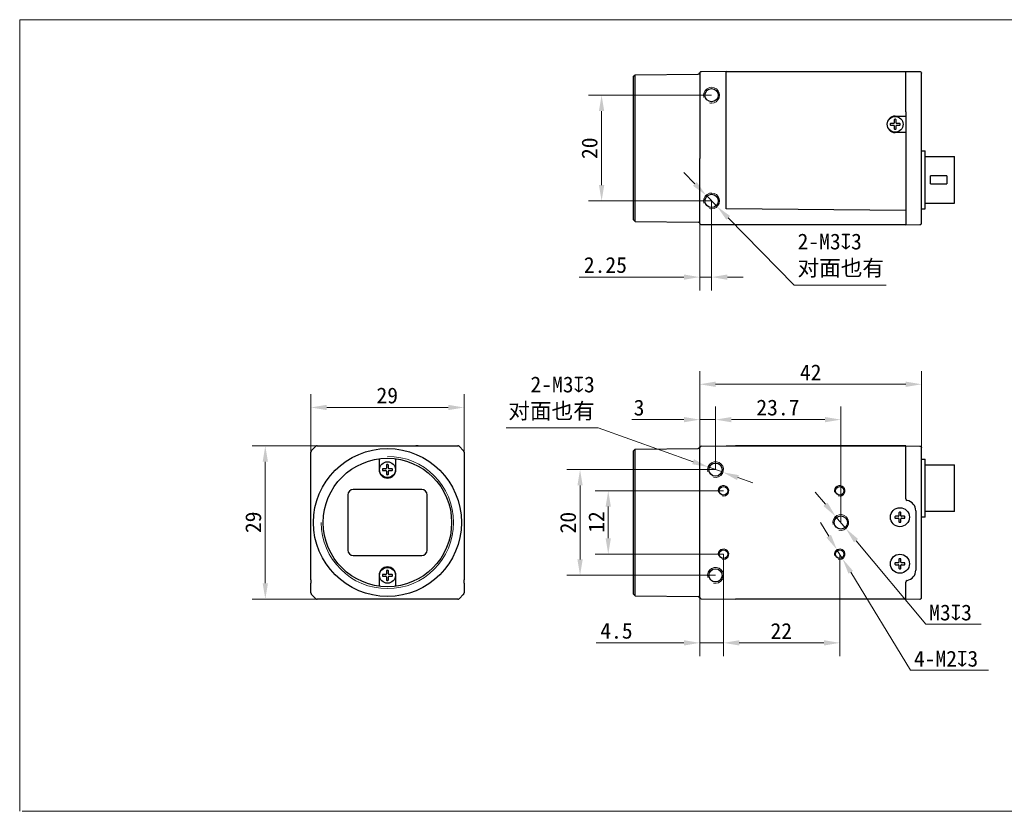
# Model space of a CAD drawing. Header units: millimetres. Extents: x 407 to 704, y 92 to 242.
# Tile 1 of 2: x 407 to 593, y 92 to 242. Entities that reach past the tile are written whole.
import ezdxf

# ---------------------------------------------------------------- set-up
doc = ezdxf.new("R2010")
doc.units = ezdxf.units.MM
doc.header["$LTSCALE"] = 16.335
doc.header["$PDMODE"] = 3
doc.header["$PDSIZE"] = 8
doc.layers.get('0').update_dxf_attribs({"linetype": 'CONTINUOUS'})
doc.layers.get('Defpoints').update_dxf_attribs({"linetype": 'CONTINUOUS'})
for name, color, linetype in [('00_COMPONENTS', 7, 'CONTINUOUS'), ('51__DRAFT_DIMS', 7, 'CONTINUOUS'), ('ASM_DXF_DIMENSION', 7, 'CONTINUOUS'), ('ASM_DXF_FORMAT', 7, 'CONTINUOUS'), ('D-01-35-26-0DXF_CONTINUOUS_LINE', 7, 'CONTINUOUS'), ('D-01-36-26-0DXF_CONTINUOUS_LINE', 7, 'CONTINUOUS')]:
    doc.layers.add(name, color=color, linetype=linetype)
doc.layers.add('AM_5', color=3, linetype='CONTINUOUS', lineweight=25)
doc.styles.get("Standard").update_dxf_attribs({"font": 'simfang.ttf'})
doc.dimstyles.new('DIMSTYLE_1', dxfattribs={"dimtxt": 3, "dimasz": 3, "dimexe": 2.5, "dimexo": 0, "dimgap": 0.75, "dimtad": 1, "dimdsep": 46, "dimtxsty": 'STANDARD', "dimblk": '_FILLED', "dimcen": 0.09, "dimclrd": 8, "dimclre": 8, "dimclrt": 7, "dimadec": 0, "dimazin": 0, "dimtp": 0.001, "dimtm": 0.001, "dimtfac": 1, "dimtofl": 0, "dimtmove": 0, "dimatfit": 3, "dimldrblk": '_FILLED', "dimfxl": 1, "dimtolj": 1, "dimlwd": 9, "dimlwe": 9, "dimarcsym": 0})
doc.dimstyles.new('DIMSTYLE_1$0', dxfattribs={"dimtxt": 3, "dimasz": 3, "dimexe": 2.5, "dimexo": 0, "dimgap": 0.75, "dimtad": 1, "dimdsep": 46, "dimtxsty": 'STANDARD', "dimblk": '_FILLED', "dimcen": 0.09, "dimclrd": 8, "dimclre": 8, "dimclrt": 7, "dimadec": 0, "dimazin": 0, "dimtp": 0.001, "dimtm": 0.001, "dimtfac": 1, "dimtofl": 0, "dimtmove": 0, "dimatfit": 3, "dimldrblk": '_FILLED', "dimfxl": 1, "dimtolj": 1, "dimlwd": 9, "dimlwe": 9, "dimarcsym": 0})
doc.dimstyles.new('DIMSTYLE_2', dxfattribs={"dimtxt": 3, "dimasz": 3, "dimexe": 2.5, "dimexo": 0, "dimtad": 1, "dimdec": 3, "dimdsep": 46, "dimtxsty": 'STANDARD', "dimblk": '_FILLED', "dimcen": 0.09, "dimclrd": 8, "dimclre": 8, "dimclrt": 7, "dimadec": 0, "dimazin": 0, "dimtp": 0.001, "dimtm": 0.001, "dimtfac": 1, "dimtdec": 3, "dimtmove": 0, "dimatfit": 2, "dimldrblk": '_FILLED', "dimfxl": 1, "dimtolj": 1, "dimlwd": 9, "dimlwe": 9, "dimarcsym": 0})

# ---------------------------------------------------------------- blocks, each defined once
blk = doc.blocks.new('_FILLED')
at = {"color": 0, "linetype": 'ByBlock'}
blk.add_solid([(0, 0), (-1, 0.167), (-1, -0.167)], dxfattribs=at)
blk = doc.blocks.new('*D145')
at = {"layer": 'D-01-35-26-0DXF_CONTINUOUS_LINE', "color": 8, "linetype": 'Continuous', "lineweight": 9, "transparency": 16777216}
for p, q in [((463.03, 161.32), (450.71, 161.32)), ((453.21, 158.32), (453.21, 135.32)), ((463.93, 132.32), (450.71, 132.32))]:
    blk.add_line(p, q, dxfattribs=at)
at = {"layer": 'Defpoints', "color": 0, "linetype": 'Continuous', "transparency": 16777216}
for p in [(463.03, 161.32), (453.21, 132.32), (463.93, 132.32)]:
    blk.add_point(p, dxfattribs=at)
at = {"layer": 'D-01-35-26-0DXF_CONTINUOUS_LINE', "color": 8, "linetype": 'Continuous', "lineweight": 9, "transparency": 16777216, "xscale": 3, "yscale": 3, "zscale": 3}
for p, rotation in [((453.21, 161.32), 90), ((453.21, 132.32), 270)]:
    blk.add_blockref('_FILLED', p, dxfattribs=dict(at, rotation=rotation))
at = {"layer": 'D-01-35-26-0DXF_CONTINUOUS_LINE', "color": 7, "linetype": 'Continuous', "lineweight": 30, "transparency": 16777216, "insert": (449.42, 146.85), "char_height": 3, "attachment_point": 2, "rotation": 90}
blk.add_mtext('\\A1;29', dxfattribs=at)
blk = doc.blocks.new('*D146')
at = {"layer": 'D-01-35-26-0DXF_CONTINUOUS_LINE', "color": 8, "linetype": 'Continuous', "lineweight": 9, "transparency": 16777216}
for p, q in [((461.83, 160.11), (461.83, 171.08)), ((490.83, 160.11), (490.83, 171.08)), ((464.83, 168.58), (487.83, 168.58))]:
    blk.add_line(p, q, dxfattribs=at)
at = {"layer": 'Defpoints', "color": 0, "linetype": 'Continuous', "transparency": 16777216}
for p in [(490.83, 168.58), (461.83, 160.11), (490.83, 160.11)]:
    blk.add_point(p, dxfattribs=at)
at = {"layer": 'D-01-35-26-0DXF_CONTINUOUS_LINE', "color": 8, "linetype": 'Continuous', "lineweight": 9, "transparency": 16777216, "xscale": 3, "yscale": 3, "zscale": 3, "rotation": 180}
blk.add_blockref('_FILLED', (461.83, 168.58), dxfattribs=at)
at = {"layer": 'D-01-35-26-0DXF_CONTINUOUS_LINE', "color": 8, "linetype": 'Continuous', "lineweight": 9, "transparency": 16777216, "xscale": 3, "yscale": 3, "zscale": 3}
blk.add_blockref('_FILLED', (490.83, 168.58), dxfattribs=at)
at = {"layer": 'D-01-35-26-0DXF_CONTINUOUS_LINE', "color": 7, "linetype": 'Continuous', "lineweight": 30, "transparency": 16777216, "insert": (476.29, 172.36), "char_height": 3, "attachment_point": 2}
blk.add_mtext('\\A1;29', dxfattribs=at)
blk = doc.blocks.new('*D147')
at = {"layer": '51__DRAFT_DIMS', "color": 8, "lineweight": 9, "transparency": 16777216}
for p, q in [((538.43, 156.82), (538.43, 168.78)), ((562.13, 146.82), (562.13, 168.78)), ((541.43, 166.28), (559.13, 166.28))]:
    blk.add_line(p, q, dxfattribs=at)
at = {"layer": 'Defpoints', "color": 0, "transparency": 16777216}
for p in [(562.13, 166.28), (538.43, 156.82), (562.13, 146.82)]:
    blk.add_point(p, dxfattribs=at)
at = {"layer": '51__DRAFT_DIMS', "color": 8, "lineweight": 9, "transparency": 16777216, "xscale": 3, "yscale": 3, "zscale": 3, "rotation": 180}
blk.add_blockref('_FILLED', (538.43, 166.28), dxfattribs=at)
at = {"layer": '51__DRAFT_DIMS', "color": 8, "lineweight": 9, "transparency": 16777216, "xscale": 3, "yscale": 3, "zscale": 3}
blk.add_blockref('_FILLED', (562.13, 166.28), dxfattribs=at)
at = {"layer": '51__DRAFT_DIMS', "color": 7, "transparency": 16777216, "insert": (550.23, 170.08), "char_height": 3, "attachment_point": 2}
blk.add_mtext('\\A1;23.7', dxfattribs=at)
blk = doc.blocks.new('*D148')
at = {"color": 8, "linetype": 'Continuous', "lineweight": 9, "transparency": 16777216}
for p, q in [((535.43, 160.96), (535.43, 168.78)), ((538.43, 156.82), (538.43, 168.78)), ((532.43, 166.28), (522.56, 166.28)), ((538.43, 166.28), (535.43, 166.28)), ((541.43, 166.28), (544.43, 166.28))]:
    blk.add_line(p, q, dxfattribs=at)
at = {"layer": 'Defpoints', "color": 0, "linetype": 'Continuous', "transparency": 16777216}
for p in [(538.43, 166.28), (535.43, 160.96), (538.43, 156.82)]:
    blk.add_point(p, dxfattribs=at)
at = {"color": 8, "linetype": 'Continuous', "lineweight": 9, "transparency": 16777216, "xscale": 3, "yscale": 3, "zscale": 3}
blk.add_blockref('_FILLED', (535.43, 166.28), dxfattribs=at)
at = {"color": 8, "linetype": 'Continuous', "lineweight": 9, "transparency": 16777216, "xscale": 3, "yscale": 3, "zscale": 3, "rotation": 180}
blk.add_blockref('_FILLED', (538.43, 166.28), dxfattribs=at)
at = {"color": 7, "linetype": 'Continuous', "lineweight": 30, "transparency": 16777216, "insert": (524.97, 170.06), "char_height": 3, "attachment_point": 3}
blk.add_mtext('\\A1;3', dxfattribs=at)
blk = doc.blocks.new('*D149')
at = {"layer": '51__DRAFT_DIMS', "color": 8, "lineweight": 9, "transparency": 16777216}
for p, q in [((539.93, 140.82), (539.93, 121.54)), ((561.93, 140.82), (561.93, 121.54)), ((542.93, 124.04), (558.93, 124.04))]:
    blk.add_line(p, q, dxfattribs=at)
at = {"layer": 'Defpoints', "color": 0, "transparency": 16777216}
for p in [(539.93, 140.82), (561.93, 140.82), (561.93, 124.04)]:
    blk.add_point(p, dxfattribs=at)
at = {"layer": '51__DRAFT_DIMS', "color": 8, "lineweight": 9, "transparency": 16777216, "xscale": 3, "yscale": 3, "zscale": 3, "rotation": 180}
blk.add_blockref('_FILLED', (539.93, 124.04), dxfattribs=at)
at = {"layer": '51__DRAFT_DIMS', "color": 8, "lineweight": 9, "transparency": 16777216, "xscale": 3, "yscale": 3, "zscale": 3}
blk.add_blockref('_FILLED', (561.93, 124.04), dxfattribs=at)
at = {"layer": '51__DRAFT_DIMS', "color": 7, "transparency": 16777216, "insert": (550.87, 127.79), "char_height": 3, "attachment_point": 2}
blk.add_mtext('\\A1;22', dxfattribs=at)
blk = doc.blocks.new('*D150')
at = {"color": 8, "linetype": 'Continuous', "lineweight": 9, "transparency": 16777216}
for p, q in [((539.93, 140.82), (539.93, 121.54)), ((535.43, 134.41), (535.43, 121.54)), ((532.43, 124.04), (515.82, 124.04)), ((539.93, 124.04), (535.43, 124.04)), ((542.93, 124.04), (545.93, 124.04))]:
    blk.add_line(p, q, dxfattribs=at)
at = {"layer": 'Defpoints', "color": 0, "linetype": 'Continuous', "transparency": 16777216}
for p in [(539.93, 140.82), (535.43, 134.41), (539.93, 124.04)]:
    blk.add_point(p, dxfattribs=at)
at = {"color": 8, "linetype": 'Continuous', "lineweight": 9, "transparency": 16777216, "xscale": 3, "yscale": 3, "zscale": 3}
blk.add_blockref('_FILLED', (535.43, 124.04), dxfattribs=at)
at = {"color": 8, "linetype": 'Continuous', "lineweight": 9, "transparency": 16777216, "xscale": 3, "yscale": 3, "zscale": 3, "rotation": 180}
blk.add_blockref('_FILLED', (539.93, 124.04), dxfattribs=at)
at = {"color": 7, "linetype": 'Continuous', "lineweight": 30, "transparency": 16777216, "insert": (522.73, 127.84), "char_height": 3, "attachment_point": 3}
blk.add_mtext('\\A1;4.5', dxfattribs=at)
blk = doc.blocks.new('*D151')
at = {"layer": '51__DRAFT_DIMS', "color": 8, "lineweight": 9, "transparency": 16777216}
for p, q in [((538.43, 156.82), (510.28, 156.82)), ((512.78, 153.82), (512.78, 139.82)), ((538.43, 136.82), (510.28, 136.82))]:
    blk.add_line(p, q, dxfattribs=at)
at = {"layer": 'Defpoints', "color": 0, "transparency": 16777216}
for p in [(538.43, 156.82), (512.78, 136.82), (538.43, 136.82)]:
    blk.add_point(p, dxfattribs=at)
at = {"layer": '51__DRAFT_DIMS', "color": 8, "lineweight": 9, "transparency": 16777216, "xscale": 3, "yscale": 3, "zscale": 3}
for p, rotation in [((512.78, 156.82), 90), ((512.78, 136.82), 270)]:
    blk.add_blockref('_FILLED', p, dxfattribs=dict(at, rotation=rotation))
at = {"layer": '51__DRAFT_DIMS', "color": 7, "transparency": 16777216, "insert": (509, 146.79), "char_height": 3, "attachment_point": 2, "rotation": 90}
blk.add_mtext('\\A1;20', dxfattribs=at)
blk = doc.blocks.new('*D152')
at = {"layer": '51__DRAFT_DIMS', "color": 8, "lineweight": 9, "transparency": 16777216}
for p, q in [((539.93, 152.82), (515.62, 152.82)), ((518.12, 143.82), (518.12, 149.82)), ((539.93, 140.82), (515.62, 140.82))]:
    blk.add_line(p, q, dxfattribs=at)
at = {"layer": 'Defpoints', "color": 0, "transparency": 16777216}
for p in [(518.12, 152.82), (539.93, 152.82), (539.93, 140.82)]:
    blk.add_point(p, dxfattribs=at)
at = {"layer": '51__DRAFT_DIMS', "color": 8, "lineweight": 9, "transparency": 16777216, "xscale": 3, "yscale": 3, "zscale": 3}
for p, rotation in [((518.12, 152.82), 90), ((518.12, 140.82), 270)]:
    blk.add_blockref('_FILLED', p, dxfattribs=dict(at, rotation=rotation))
at = {"layer": '51__DRAFT_DIMS', "color": 7, "transparency": 16777216, "insert": (514.37, 146.9), "char_height": 3, "attachment_point": 2, "rotation": 90}
blk.add_mtext('\\A1;12', dxfattribs=at)
blk = doc.blocks.new('*D153')
at = {"layer": 'ASM_DXF_DIMENSION', "color": 8, "linetype": 'Continuous', "lineweight": 9, "transparency": 16777216}
for p, q in [((559.24, 150.26), (557.31, 152.56)), ((561.16, 147.96), (563.09, 145.67)), ((565.02, 143.37), (578.23, 127.6)), ((578.23, 127.6), (588.73, 127.6))]:
    blk.add_line(p, q, dxfattribs=at)
at = {"layer": 'Defpoints', "color": 0, "linetype": 'Continuous', "transparency": 16777216}
for p in [(561.16, 147.96), (563.09, 145.67)]:
    blk.add_point(p, dxfattribs=at)
at = {"layer": 'ASM_DXF_DIMENSION', "color": 8, "linetype": 'Continuous', "lineweight": 9, "transparency": 16777216, "xscale": 3, "yscale": 3, "zscale": 3}
for p, rotation in [((561.16, 147.96), 309.9666336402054), ((563.09, 145.67), 129.9666336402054)]:
    blk.add_blockref('_FILLED', p, dxfattribs=dict(at, rotation=rotation))
at = {"layer": 'ASM_DXF_DIMENSION', "color": 7, "linetype": 'Continuous', "lineweight": 15, "transparency": 16777216, "insert": (578.86, 131.29), "char_height": 3, "attachment_point": 1}
blk.add_mtext('\\A1;M3{\\fgdt;x}3', dxfattribs=at)
blk = doc.blocks.new('*D154')
at = {"layer": 'ASM_DXF_DIMENSION', "color": 8, "linetype": 'Continuous', "lineweight": 9, "transparency": 16777216}
for p, q in [((559.84, 144.23), (558.28, 146.79)), ((561.41, 141.67), (562.45, 139.96)), ((564.01, 137.4), (575.34, 118.85)), ((575.34, 118.85), (590.11, 118.85))]:
    blk.add_line(p, q, dxfattribs=at)
at = {"layer": 'Defpoints', "color": 0, "linetype": 'Continuous', "transparency": 16777216}
for p in [(561.41, 141.67), (562.45, 139.96)]:
    blk.add_point(p, dxfattribs=at)
at = {"layer": 'ASM_DXF_DIMENSION', "color": 8, "linetype": 'Continuous', "lineweight": 9, "transparency": 16777216, "xscale": 3, "yscale": 3, "zscale": 3}
for p, rotation in [((561.41, 141.67), 301.4143213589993), ((562.45, 139.96), 121.4143213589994)]:
    blk.add_blockref('_FILLED', p, dxfattribs=dict(at, rotation=rotation))
at = {"layer": 'ASM_DXF_DIMENSION', "color": 7, "linetype": 'Continuous', "lineweight": 15, "transparency": 16777216, "insert": (575.97, 122.54), "char_height": 3, "attachment_point": 1}
blk.add_mtext('\\A1;4-M2{\\fgdt;x}3', dxfattribs=at)
blk = doc.blocks.new('*D155')
at = {"layer": 'ASM_DXF_DIMENSION', "color": 8, "linetype": 'Continuous', "lineweight": 9, "transparency": 16777216}
for p, q in [((516.19, 164.7), (498.79, 164.7)), ((534.19, 158.32), (516.19, 164.7)), ((539.84, 156.31), (537.01, 157.32)), ((542.67, 155.31), (545.5, 154.31))]:
    blk.add_line(p, q, dxfattribs=at)
at = {"layer": 'Defpoints', "color": 0, "linetype": 'Continuous', "transparency": 16777216}
for p in [(537.01, 157.32), (539.84, 156.31)]:
    blk.add_point(p, dxfattribs=at)
at = {"layer": 'ASM_DXF_DIMENSION', "color": 8, "linetype": 'Continuous', "lineweight": 9, "transparency": 16777216, "xscale": 3, "yscale": 3, "zscale": 3}
for p, rotation in [((537.01, 157.32), 340.4661474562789), ((539.84, 156.31), 160.4661474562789)]:
    blk.add_blockref('_FILLED', p, dxfattribs=dict(at, rotation=rotation))
at = {"layer": 'ASM_DXF_DIMENSION', "color": 7, "linetype": 'Continuous', "lineweight": 15, "transparency": 16777216, "insert": (515.57, 174.44), "char_height": 3, "attachment_point": 3}
blk.add_mtext('\\A1;2-M3{\\fgdt;x}3\\P对面也有', dxfattribs=at)
blk = doc.blocks.new('*D158')
at = {"layer": 'AM_5', "color": 8, "lineweight": 9, "transparency": 16777216}
for p, q in [((535.43, 160.97), (535.43, 175.47)), ((577.43, 160.97), (577.43, 175.47))]:
    blk.add_line(p, q, dxfattribs=at)
at = {"layer": 'AM_5', "color": 8, "linetype": 'Continuous', "lineweight": 9, "transparency": 16777216}
blk.add_line((538.43, 172.97), (574.43, 172.97), dxfattribs=at)
at = {"layer": 'Defpoints', "color": 0, "transparency": 16777216}
for p in [(577.43, 172.97), (535.43, 160.97), (577.43, 160.97)]:
    blk.add_point(p, dxfattribs=at)
at = {"layer": 'AM_5', "color": 8, "lineweight": 9, "transparency": 16777216, "xscale": 3, "yscale": 3, "zscale": 3, "rotation": 180}
blk.add_blockref('_FILLED', (535.43, 172.97), dxfattribs=at)
at = {"layer": 'AM_5', "color": 8, "lineweight": 9, "transparency": 16777216, "xscale": 3, "yscale": 3, "zscale": 3}
blk.add_blockref('_FILLED', (577.43, 172.97), dxfattribs=at)
at = {"layer": 'AM_5', "color": 7, "transparency": 16777216, "insert": (556.43, 175.22), "char_height": 3, "attachment_point": 5}
blk.add_mtext('\\A1;42', dxfattribs=at)
blk = doc.blocks.new('*D159')
at = {"layer": '51__DRAFT_DIMS', "color": 8, "lineweight": 9, "transparency": 16777216}
for p, q in [((537.68, 227.67), (514.36, 227.67)), ((516.86, 224.67), (516.86, 210.67)), ((537.68, 207.67), (514.36, 207.67))]:
    blk.add_line(p, q, dxfattribs=at)
at = {"layer": 'Defpoints', "color": 0, "transparency": 16777216}
for p in [(537.68, 227.67), (516.86, 207.67), (537.68, 207.67)]:
    blk.add_point(p, dxfattribs=at)
at = {"layer": '51__DRAFT_DIMS', "color": 8, "lineweight": 9, "transparency": 16777216, "xscale": 3, "yscale": 3, "zscale": 3}
for p, rotation in [((516.86, 227.67), 90), ((516.86, 207.67), 270)]:
    blk.add_blockref('_FILLED', p, dxfattribs=dict(at, rotation=rotation))
at = {"layer": '51__DRAFT_DIMS', "color": 7, "transparency": 16777216, "insert": (513.07, 217.64), "char_height": 3, "attachment_point": 2, "rotation": 90}
blk.add_mtext('\\A1;20', dxfattribs=at)
blk = doc.blocks.new('*D160')
at = {"layer": 'ASM_DXF_DIMENSION', "color": 8, "linetype": 'Continuous', "lineweight": 9, "transparency": 16777216}
for p, q in [((534.52, 210.88), (532.42, 213.02)), ((536.63, 208.74), (538.73, 206.6)), ((540.83, 204.46), (553.33, 191.75)), ((553.33, 191.75), (570.74, 191.75))]:
    blk.add_line(p, q, dxfattribs=at)
at = {"layer": 'Defpoints', "color": 0, "linetype": 'Continuous', "transparency": 16777216}
for p in [(536.63, 208.74), (538.73, 206.6)]:
    blk.add_point(p, dxfattribs=at)
at = {"layer": 'ASM_DXF_DIMENSION', "color": 8, "linetype": 'Continuous', "lineweight": 9, "transparency": 16777216, "xscale": 3, "yscale": 3, "zscale": 3}
for p, rotation in [((536.63, 208.74), 314.5168360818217), ((538.73, 206.6), 134.5168360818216)]:
    blk.add_blockref('_FILLED', p, dxfattribs=dict(at, rotation=rotation))
at = {"layer": 'ASM_DXF_DIMENSION', "color": 7, "linetype": 'Continuous', "lineweight": 15, "transparency": 16777216, "insert": (553.95, 201.49), "char_height": 3, "attachment_point": 1}
blk.add_mtext('\\A1;2-M3{\\fgdt;x}3\\P对面也有', dxfattribs=at)
blk = doc.blocks.new('*D161')
at = {"color": 8, "linetype": 'Continuous', "lineweight": 9, "transparency": 16777216}
for p, q in [((537.68, 207.67), (537.68, 190.75)), ((535.43, 205.54), (535.43, 190.75)), ((532.43, 193.25), (512.63, 193.25)), ((537.68, 193.25), (535.43, 193.25)), ((540.68, 193.25), (543.68, 193.25))]:
    blk.add_line(p, q, dxfattribs=at)
at = {"layer": 'Defpoints', "color": 0, "linetype": 'Continuous', "transparency": 16777216}
for p in [(537.68, 207.67), (535.43, 205.54), (537.68, 193.25)]:
    blk.add_point(p, dxfattribs=at)
at = {"color": 8, "linetype": 'Continuous', "lineweight": 9, "transparency": 16777216, "xscale": 3, "yscale": 3, "zscale": 3}
blk.add_blockref('_FILLED', (535.43, 193.25), dxfattribs=at)
at = {"color": 8, "linetype": 'Continuous', "lineweight": 9, "transparency": 16777216, "xscale": 3, "yscale": 3, "zscale": 3, "rotation": 180}
blk.add_blockref('_FILLED', (537.68, 193.25), dxfattribs=at)
at = {"color": 7, "linetype": 'Continuous', "lineweight": 30, "transparency": 16777216, "insert": (521.66, 197.05), "char_height": 3, "attachment_point": 3}
blk.add_mtext('\\A1;2.25', dxfattribs=at)

msp = doc.modelspace()

# ---------------------------------------------------------------- linework, layer by layer
at = {"layer": '00_COMPONENTS', "color": 7}
for p, q in [((535.436, 231.8958), (535.4361, 231.8963)), ((572.148, 222.3481), (571.5818, 222.3481)), ((571.5818, 221.9881), (572.148, 221.9881)), ((572.248, 223.0143), (572.248, 222.4481)), ((572.248, 221.8881), (572.248, 221.3218)), ((572.608, 222.4481), (572.608, 223.0143)), ((572.608, 221.3218), (572.608, 221.8881)), ((573.2742, 222.3481), (572.708, 222.3481)), ((572.708, 221.9881), (573.2742, 221.9881)), ((574.428, 206.4981), (574.4272, 206.4073)), ((535.4275, 203.467), (535.4276, 203.4612)), ((535.428, 203.477), (535.428, 203.4828)), ((577.115, 203.1915), (577.129, 203.1916)), ((577.1294, 203.1916), (577.1282, 203.1916)), ((577.129, 203.1916), (577.1376, 203.1917)), ((535.4361, 161.0436), (535.4325, 161.0263)), ((535.4351, 161.0395), (535.4345, 161.0367)), ((535.4356, 161.0416), (535.4349, 161.0382)), ((535.4354, 161.0408), (535.4361, 161.0435)), ((535.4358, 161.0425), (535.4361, 161.0434)), ((577.4279, 160.9832), (577.428, 160.9773)), ((476.0479, 156.9954), (475.4816, 156.9954)), ((475.4816, 156.6354), (476.0479, 156.6354)), ((476.1479, 157.6616), (476.1479, 157.0954)), ((476.5079, 157.0954), (476.5079, 157.6616)), ((477.1741, 156.9954), (476.6079, 156.9954)), ((476.6079, 156.6354), (477.1741, 156.6354)), ((461.852, 155.3654), (461.8519, 155.3654)), ((476.1479, 156.5354), (476.1479, 155.9691)), ((476.5079, 155.9691), (476.5079, 156.5354)), ((573.048, 147.9954), (572.4818, 147.9954)), ((572.4818, 147.6354), (573.048, 147.6354)), ((573.148, 148.6616), (573.148, 148.0954)), ((573.148, 147.5354), (573.148, 146.9691)), ((573.508, 148.0954), (573.508, 148.6616)), ((573.508, 146.9691), (573.508, 147.5354)), ((574.1742, 147.9954), (573.608, 147.9954)), ((573.608, 147.6354), (574.1742, 147.6354)), ((573.148, 139.8616), (573.148, 139.2954)), ((573.508, 139.2954), (573.508, 139.8616)), ((490.8037, 138.2653), (490.8038, 138.2654)), ((573.048, 139.1954), (572.4818, 139.1954)), ((572.4818, 138.8354), (573.048, 138.8354)), ((573.148, 138.7354), (573.148, 138.1691)), ((573.508, 138.1691), (573.508, 138.7354)), ((574.1742, 139.1954), (573.608, 139.1954)), ((573.608, 138.8354), (574.1742, 138.8354)), ((476.0479, 136.9954), (475.4816, 136.9954)), ((475.4816, 136.6354), (476.0479, 136.6354)), ((476.1479, 137.6616), (476.1479, 137.0954)), ((476.1479, 136.5354), (476.1479, 135.9691)), ((476.5079, 137.0954), (476.5079, 137.6616)), ((476.5079, 135.9691), (476.5079, 136.5354)), ((477.1741, 136.9954), (476.6079, 136.9954)), ((476.6079, 136.6354), (477.1741, 136.6354)), ((535.4325, 132.6045), (535.4361, 132.5873)), ((535.4361, 132.5873), (535.4356, 132.5892))]:
    msp.add_line(p, q, dxfattribs=at)
at = {"layer": '00_COMPONENTS', "color": 4}
msp.add_line((476.0479, 136.9954), (476.0479, 137.0245), dxfattribs=at)
at = {"layer": '00_COMPONENTS', "color": 7}
for points in [[(535.4325, 161.0262), (535.4333, 161.0306), (535.4341, 161.0348), (535.4349, 161.0382)], [(535.4338, 161.0333), (535.4331, 161.0293), (535.4325, 161.0263)], [(535.4338, 132.5974), (535.4331, 132.6015), (535.4325, 132.6045)], [(535.4325, 132.6045), (535.4333, 132.6001), (535.4341, 132.5959), (535.4349, 132.5925), (535.4354, 132.59)], [(535.4358, 132.5882), (535.4351, 132.5912), (535.4345, 132.594)]]:
    msp.add_lwpolyline(points, dxfattribs=at)
for centre, radius, start, end in [((535.7374, 231.8252), 0.3096, 168.591806, 169.235163), ((572.428, 222.1681), 0.95, 174.599463, 185.400537), ((571.5818, 222.2481), 0.1, 90, 174.599463), ((571.5818, 222.0881), 0.1, 185.400537, 270), ((572.148, 222.4481), 0.1, 270, 0), ((572.148, 221.8881), 0.1, 0, 90), ((572.348, 223.0143), 0.1, 95.400537, 180), ((572.428, 222.1681), 0.95, 84.599463, 95.400537), ((572.508, 223.0143), 0.1, 0, 84.599463), ((572.708, 222.4481), 0.1, 180, 270), ((572.708, 221.8881), 0.1, 90, 180), ((573.2742, 222.2481), 0.1, 5.400537, 90), ((573.2742, 222.0881), 0.1, 270, 354.599463), ((572.428, 222.1681), 0.95, 354.599463, 5.400537), ((572.348, 221.3218), 0.1, 180, 264.599463), ((572.428, 222.1681), 0.95, 264.599463, 275.400537), ((572.508, 221.3218), 0.1, 275.400537, 0), ((462.3284, 160.1077), 0.5007, 145.034134, 149.973803), ((462.3291, 160.1073), 0.5015, 135.024712, 145.043164), ((463.0359, 160.8141), 0.5015, 124.963589, 134.975313), ((463.0353, 160.8127), 0.5027, 90.04029, 104.966887), ((535.7277, 160.9744), 0.2997, 170.015265, 180.005781), ((535.7287, 160.9744), 0.3007, 178.029562, 180.002594), ((535.7284, 160.9743), 0.3004, 170.03587, 178.017824), ((462.3305, 160.1079), 0.5027, 165.033075, 179.959707), ((476.3279, 156.8154), 0.95, 174.599463, 185.400537), ((475.4816, 156.8954), 0.1, 90, 174.599463), ((475.4816, 156.7354), 0.1, 185.400537, 270), ((476.0479, 157.0954), 0.1, 270, 0), ((476.0479, 156.5354), 0.1, 0, 90), ((476.2479, 157.6616), 0.1, 95.400537, 180), ((476.3279, 156.8154), 0.95, 84.599463, 95.400537), ((476.4079, 157.6616), 0.1, 0, 84.599463), ((476.6079, 157.0954), 0.1, 180, 270), ((476.6079, 156.5354), 0.1, 90, 180), ((477.1741, 156.8954), 0.1, 5.400537, 90), ((477.1741, 156.7354), 0.1, 270, 354.599463), ((476.3279, 156.8154), 0.95, 354.599463, 5.400537), ((476.2479, 155.9691), 0.1, 180, 264.599463), ((476.3279, 156.8154), 0.95, 264.599463, 275.400537), ((476.4079, 155.9691), 0.1, 275.400537, 0), ((573.328, 147.8154), 0.95, 174.599463, 185.400537), ((572.4818, 147.8954), 0.1, 90, 174.599463), ((572.4818, 147.7354), 0.1, 185.400537, 270), ((573.048, 148.0954), 0.1, 270, 0), ((573.048, 147.5354), 0.1, 0, 90), ((573.248, 148.6616), 0.1, 95.400537, 180), ((573.328, 147.8154), 0.95, 84.599463, 95.400537), ((573.408, 148.6616), 0.1, 0, 84.599463), ((573.608, 148.0954), 0.1, 180, 270), ((573.608, 147.5354), 0.1, 90, 180), ((574.1742, 147.8954), 0.1, 5.400537, 90), ((574.1742, 147.7354), 0.1, 270, 354.599463), ((573.328, 147.8154), 0.95, 354.599463, 5.400537), ((573.248, 146.9691), 0.1, 180, 264.599463), ((573.328, 147.8154), 0.95, 264.599463, 275.400537), ((573.408, 146.9691), 0.1, 275.400537, 0), ((573.248, 139.8616), 0.1, 95.400537, 180), ((573.328, 139.0154), 0.95, 84.599463, 95.400537), ((573.408, 139.8616), 0.1, 0, 84.599463), ((573.328, 139.0154), 0.95, 174.599463, 185.400537), ((572.4818, 139.0954), 0.1, 90, 174.599463), ((572.4818, 138.9354), 0.1, 185.400537, 270), ((573.048, 139.2954), 0.1, 270, 0), ((573.048, 138.7354), 0.1, 0, 90), ((573.248, 138.1691), 0.1, 180, 264.599463), ((573.328, 139.0154), 0.95, 264.599463, 275.400537), ((573.408, 138.1691), 0.1, 275.400537, 0), ((573.608, 139.2954), 0.1, 180, 270), ((573.608, 138.7354), 0.1, 90, 180), ((574.1742, 139.0954), 0.1, 5.400537, 90), ((574.1742, 138.9354), 0.1, 270, 354.599463), ((573.328, 139.0154), 0.95, 354.599463, 5.400537), ((476.3279, 136.8154), 0.95, 174.599463, 185.400537), ((475.4816, 136.8954), 0.1, 90, 174.599463), ((475.4816, 136.7354), 0.1, 185.400537, 270), ((476.0479, 137.0954), 0.1, 270, 0), ((476.0479, 136.5354), 0.1, 0, 90), ((476.2479, 137.6616), 0.1, 95.400537, 180), ((476.3279, 136.8154), 0.95, 84.599463, 95.400537), ((476.4079, 137.6616), 0.1, 0, 84.599463), ((476.6079, 137.0954), 0.1, 180, 270), ((476.6079, 136.5354), 0.1, 90, 180), ((477.1741, 136.8954), 0.1, 5.400537, 90), ((477.1741, 136.7354), 0.1, 270, 354.599463), ((476.3279, 136.8154), 0.95, 354.599463, 5.400537), ((476.2479, 135.9691), 0.1, 180, 264.599463), ((476.3279, 136.8154), 0.95, 264.599463, 275.400537), ((476.4079, 135.9691), 0.1, 275.400537, 0), ((535.7296, 132.6564), 0.3016, 179.996738, 181.994019)]:
    msp.add_arc(centre, radius, start, end, dxfattribs=at)
at = {"layer": '00_COMPONENTS', "color": 4}
for centre, radius, start, end in [((535.1426, 203.468), 0.2854, 0.005766, 2.945615), ((535.7298, 160.9641), 0.3018, 178.065006, 179.997459), ((535.7298, 132.6666), 0.3018, 180.002541, 181.934994), ((535.4476, 132.6666), 0.0196, 179.94319, 193.897679)]:
    msp.add_arc(centre, radius, start, end, dxfattribs=at)
at = {"layer": '00_COMPONENTS', "color": 7}
msp.add_ellipse((482.1279, 161.3119), major_axis=(0.4, 0), ratio=0.00872687, start_param=-4.71238898, end_param=-3.14159265, dxfattribs=at)
at = {"layer": '00_COMPONENTS', "color": 4}
msp.add_open_spline([(535.4287, 203.4786), (535.4285, 203.4793), (535.4281, 203.4807), (535.428, 203.4821), (535.428, 203.4828)], degree=3, knots=[0, 0, 0, 0, 0.49871374, 1, 1, 1, 1], dxfattribs=at)
at = {"layer": 'ASM_DXF_FORMAT', "color": 7, "linetype": 'Continuous', "lineweight": 15}
for p, q in [((406.7309, 92.1632), (406.7168, 241.9649)), ((406.7168, 241.9649), (703.7168, 241.9649)), ((407.1984, 92.1632), (704.1984, 92.1632))]:
    msp.add_line(p, q, dxfattribs=at)
at = {"layer": 'D-01-35-26-0DXF_CONTINUOUS_LINE', "color": 7, "linetype": 'Continuous', "lineweight": 30}
for p, q in [((522.918, 231.2589), (523.218, 231.5615)), ((522.918, 204.0772), (522.918, 231.2589)), ((523.218, 231.5615), (535.1468, 231.6656)), ((523.218, 203.7746), (523.218, 231.5615)), ((540.428, 232.1681), (535.7222, 232.127)), ((540.428, 206.7948), (540.428, 232.1681)), ((540.428, 232.1681), (574.428, 232.1681)), ((574.428, 232.1681), (577.1368, 232.1444)), ((574.428, 224.5264), (574.428, 232.1681)), ((577.4286, 203.4859), (577.428, 231.8312)), ((572.428, 223.7181), (574.428, 223.7181)), ((574.428, 224.5264), (574.428, 219.8098)), ((574.428, 220.6181), (572.428, 220.6181)), ((574.428, 219.8098), (574.428, 206.4981)), ((577.428, 217.168), (578.128, 217.168)), ((578.128, 206.1681), (578.128, 217.1679)), ((535.428, 203.4681), (535.428, 215.6834)), ((578.128, 216.093), (583.628, 216.093)), ((583.628, 207.243), (583.628, 216.093)), ((582.228, 212.418), (579.128, 212.418)), ((579.128, 210.918), (579.128, 212.418)), ((579.128, 210.918), (582.228, 210.918)), ((582.228, 212.418), (582.228, 210.918)), ((578.128, 207.243), (583.628, 207.243)), ((540.428, 206.1681), (540.428, 206.7948)), ((574.428, 205.8714), (540.428, 206.1681)), ((574.428, 206.4981), (574.428, 203.1681)), ((577.428, 206.168), (578.128, 206.168)), ((522.918, 204.0772), (523.218, 203.7746)), ((523.218, 203.7746), (535.1386, 203.6706)), ((574.428, 203.1681), (535.728, 203.1681)), ((574.428, 203.1681), (577.1363, 203.1917)), ((461.9743, 160.4618), (462.6814, 161.1689)), ((463.035, 161.3154), (481.8162, 161.3154)), ((481.8712, 161.3154), (489.6207, 161.3154)), ((489.9743, 161.1689), (490.6814, 160.4618)), ((522.918, 160.4062), (523.218, 160.7088)), ((522.918, 133.2249), (522.918, 160.4058)), ((523.218, 160.7088), (535.1468, 160.8129)), ((523.218, 132.9219), (523.218, 160.7088)), ((535.428, 132.6666), (535.428, 160.9743)), ((535.7254, 161.2743), (542.2054, 161.3309)), ((540.428, 161.3154), (574.428, 161.3154)), ((574.428, 161.3284), (542.2054, 161.3309)), ((574.428, 151.2828), (574.428, 161.3284)), ((574.428, 161.3154), (577.1161, 161.2919)), ((577.428, 132.6534), (577.428, 160.9785)), ((461.8279, 135.9421), (461.8279, 160.1083)), ((474.7279, 158.8596), (474.7279, 156.8154)), ((477.9279, 156.8154), (477.9279, 158.8596)), ((490.8279, 160.1083), (490.8279, 135.9421)), ((577.428, 158.8155), (578.128, 158.8155)), ((578.128, 147.8155), (578.128, 158.8155)), ((578.128, 157.7405), (583.628, 157.7405)), ((583.628, 148.8905), (583.628, 157.7405)), ((482.8279, 153.0654), (469.8279, 153.0654)), ((468.8279, 152.0654), (468.8279, 141.5654)), ((483.8279, 141.5654), (483.8279, 152.0654)), ((576.328, 149.0179), (576.328, 137.8129)), ((578.128, 147.8155), (577.428, 147.8155)), ((583.628, 148.8905), (578.128, 148.8905)), ((469.8279, 140.5654), (482.8279, 140.5654)), ((474.7279, 136.8154), (474.7279, 134.7712)), ((477.9279, 134.7712), (477.9279, 136.8154)), ((461.8279, 135.9421), (461.8279, 135.3154)), ((461.8279, 133.5225), (461.8279, 135.3154)), ((490.8279, 135.3154), (490.8279, 135.9421)), ((490.8279, 135.3154), (490.8279, 133.5225)), ((574.428, 132.3023), (574.428, 135.5479)), ((461.9743, 133.1689), (462.6814, 132.4618)), ((489.9743, 132.4618), (490.6814, 133.1689)), ((490.6462, 133.1344), (490.6465, 133.134)), ((522.918, 133.2245), (523.218, 132.9219)), ((523.218, 132.9219), (535.1468, 132.8178)), ((535.7254, 132.3564), (542.2054, 132.2999)), ((574.428, 132.3154), (577.1363, 132.339)), ((577.1294, 132.3389), (577.1282, 132.3389)), ((489.6208, 132.3154), (463.035, 132.3154)), ((574.428, 132.3023), (542.2054, 132.2999))]:
    msp.add_line(p, q, dxfattribs=at)
msp.add_lwpolyline([(535.4283, 231.827, 0.01175048), (535.428, 231.8126), (535.428, 219.6527)], format="xyb", dxfattribs=at)
for points in [[(577.1376, 203.1917), (577.1406, 203.1918), (577.1447, 203.1919), (577.149, 203.1921), (577.1531, 203.1923), (577.1575, 203.1926), (577.1619, 203.193), (577.1664, 203.1935), (577.1709, 203.194), (577.1755, 203.1946), (577.1802, 203.1953), (577.1849, 203.1961), (577.1896, 203.197), (577.1944, 203.1979), (577.1992, 203.199), (577.204, 203.2001), (577.2089, 203.2014), (577.2138, 203.2027)], [(577.2138, 203.2027), (577.2186, 203.2041), (577.2235, 203.2056), (577.2284, 203.2072), (577.2333, 203.2089)], [(577.2333, 203.2089), (577.2382, 203.2107), (577.2431, 203.2126), (577.248, 203.2146), (577.2529, 203.2167), (577.2579, 203.219), (577.2628, 203.2213), (577.2678, 203.2238), (577.2728, 203.2264), (577.2778, 203.2291), (577.2828, 203.232), (577.2878, 203.235), (577.2928, 203.2381), (577.2978, 203.2414), (577.3028, 203.2448), (577.3078, 203.2484), (577.3128, 203.252), (577.3177, 203.2559), (577.3226, 203.2599), (577.3274, 203.264), (577.3322, 203.2682), (577.3369, 203.2726), (577.3416, 203.2771), (577.3462, 203.2817), (577.3507, 203.2865), (577.3551, 203.2914), (577.3594, 203.2964), (577.3637, 203.3016), (577.3678, 203.3069), (577.3719, 203.3123), (577.3759, 203.3179), (577.3797, 203.3236), (577.3835, 203.3294), (577.3871, 203.3353), (577.3906, 203.3413), (577.394, 203.3475), (577.3973, 203.3538), (577.4004, 203.3602), (577.4034, 203.3667), (577.4062, 203.3734), (577.4089, 203.3801), (577.4115, 203.3869), (577.4139, 203.3939), (577.4161, 203.4009), (577.4181, 203.408), (577.42, 203.4153), (577.4217, 203.4226), (577.4233, 203.43), (577.4246, 203.4374), (577.4258, 203.445), (577.4267, 203.4525), (577.4275, 203.4598), (577.428, 203.4668), (577.4284, 203.4735), (577.4285, 203.4794), (577.4286, 203.4844), (577.4286, 203.4859)], [(577.115, 132.3388), (577.129, 132.3389), (577.1375, 132.339), (577.1403, 132.3391), (577.1443, 132.3392), (577.1485, 132.3394), (577.1527, 132.3396), (577.1571, 132.3399), (577.1615, 132.3403), (577.166, 132.3407), (577.1705, 132.3413), (577.1751, 132.3419), (577.1798, 132.3426), (577.1845, 132.3434), (577.1893, 132.3442), (577.194, 132.3452), (577.1989, 132.3462), (577.2037, 132.3474), (577.2086, 132.3486), (577.2134, 132.3499)], [(577.2134, 132.3499), (577.2183, 132.3513), (577.2232, 132.3528), (577.2281, 132.3544), (577.233, 132.3561)], [(577.233, 132.3561), (577.2379, 132.3579), (577.2428, 132.3598), (577.2477, 132.3618), (577.2527, 132.3639), (577.2576, 132.3661), (577.2626, 132.3685), (577.2676, 132.371), (577.2726, 132.3736), (577.2776, 132.3763), (577.2826, 132.3791), (577.2876, 132.3821), (577.2926, 132.3853), (577.2977, 132.3886), (577.3027, 132.392), (577.3077, 132.3955), (577.3126, 132.3992), (577.3176, 132.4031), (577.3225, 132.4071), (577.3273, 132.4112), (577.3321, 132.4154), (577.3368, 132.4198), (577.3415, 132.4243), (577.3461, 132.429), (577.3506, 132.4337), (577.355, 132.4386), (577.3594, 132.4437), (577.3636, 132.4488), (577.3678, 132.4541), (577.3719, 132.4596), (577.3759, 132.4651), (577.3797, 132.4708), (577.3835, 132.4766), (577.3871, 132.4826), (577.3906, 132.4886), (577.394, 132.4948), (577.3973, 132.5011), (577.4004, 132.5075), (577.4034, 132.5141), (577.4063, 132.5207), (577.409, 132.5275), (577.4115, 132.5343), (577.4139, 132.5413), (577.4161, 132.5483), (577.4182, 132.5555), (577.4201, 132.5627), (577.4218, 132.57), (577.4233, 132.5775), (577.4246, 132.5849), (577.4258, 132.5924), (577.4267, 132.6), (577.4275, 132.6072), (577.428, 132.6142), (577.4284, 132.6209), (577.4286, 132.6268), (577.4286, 132.6318), (577.4286, 132.6332)]]:
    msp.add_lwpolyline(points, dxfattribs=at)
for centre, radius in [((537.678, 227.6681), 1.25), ((572.428, 222.1681), 1.5), ((537.678, 207.6681), 1.25), ((476.3279, 146.8154), 14), ((476.3279, 146.8154), 12.15), ((476.3279, 156.8154), 1.5), ((538.428, 156.8154), 1.25), ((539.928, 152.8154), 0.8), ((561.928, 152.8154), 0.8), ((573.328, 147.8154), 1.8), ((562.128, 146.8154), 1.25), ((539.928, 140.8154), 0.8), ((561.928, 140.8154), 0.8), ((573.328, 139.0154), 1.8), ((476.3279, 136.8154), 1.5), ((538.428, 136.8154), 1.25)]:
    msp.add_circle(centre, radius, dxfattribs=at)
for centre, radius, start, end in [((535.1442, 231.9656), 0.3, 270.5, 346.647717), ((572.428, 222.1681), 1.55, 90.00003, 270), ((535.136, 203.3706), 0.3, 14.811149, 89.5), ((462.3279, 160.1083), 0.5, 135, 180), ((462.3267, 160.1088), 0.4987, 149.982819, 154.985146), ((463.035, 160.8154), 0.5, 90, 135), ((463.0352, 160.8152), 0.5003, 118.988703, 124.973501), ((463.0345, 160.8163), 0.499, 114.716341, 118.978215), ((489.6207, 160.8154), 0.5, 45, 90), ((489.6204, 160.8127), 0.5027, 75.033113, 89.95971), ((489.6213, 160.8165), 0.4987, 59.982848, 64.985188), ((489.6202, 160.8149), 0.5007, 55.034147, 59.973832), ((489.6198, 160.8141), 0.5015, 45.024711, 55.043176), ((490.3266, 160.1073), 0.5015, 34.963589, 44.975313), ((490.3279, 160.1083), 0.5, 0, 45), ((490.3277, 160.108), 0.5003, 28.982473, 34.973502), ((490.3288, 160.1087), 0.499, 24.710779, 28.971974), ((535.1442, 161.1129), 0.3, 270.5, 346.647783), ((535.728, 160.9743), 0.3, 90.5, 180), ((490.3252, 160.1079), 0.5027, 0.04029, 14.966908), ((476.3279, 156.8154), 1.6, 180, 0), ((469.8279, 152.0654), 1, 90, 180), ((482.8279, 152.0654), 1, 0, 90), ((574.728, 151.2828), 0.3, 180, 259.98459), ((574.328, 149.0179), 2, 0, 79.98459), ((469.8279, 141.5654), 1, 180, 270), ((482.8279, 141.5654), 1, 270, 0), ((476.3279, 136.8154), 1.6, 0, 180), ((574.328, 137.8129), 2, 280.01541, 0), ((574.728, 135.5479), 0.3, 100.01541, 180), ((462.3278, 133.5224), 0.4999, 179.994628, 225.003217), ((462.3307, 133.5243), 0.5033, 203.50677, 216.921415), ((463.0349, 132.8153), 0.5, 225, 270), ((463.0357, 132.8188), 0.5034, 248.429142, 262.013133), ((489.6208, 132.8153), 0.5, 270, 315), ((489.62, 132.819), 0.5036, 277.497384, 291.568173), ((490.3288, 133.5214), 0.4985, 315.007864, 320.022361), ((490.328, 133.5224), 0.4998, 315, 0.005409), ((490.3248, 133.5245), 0.5036, 322.32585, 336.48911), ((535.1442, 132.5178), 0.3, 13.352217, 89.5), ((535.7278, 132.6564), 0.2998, 179.995926, 269.5), ((577.1288, 132.6534), 0.2992, 358.07948, 359.997337)]:
    msp.add_arc(centre, radius, start, end, dxfattribs=at)
for points, knots in [([(535.6591, 232.1158), (535.5967, 232.0985), (535.4799, 232.0224), (535.4314, 231.8917), (535.4283, 231.827)], [0, 0, 0, 0, 0.50025921, 1, 1, 1, 1]), ([(577.2227, 232.1247), (577.2816, 232.1029), (577.3883, 232.0211), (577.428, 231.8927), (577.428, 231.83)], [0, 0, 0, 0, 0.5005752, 1, 1, 1, 1]), ([(535.428, 219.6527), (535.428, 218.9912), (535.4442, 217.6681), (535.428, 216.3449), (535.428, 215.6834)], [0, 0, 0, 0, 0.49999986, 1, 1, 1, 1]), ([(535.6614, 203.1789), (535.5971, 203.1961), (535.4768, 203.2748), (535.4293, 203.4105), (535.428, 203.477)], [0, 0, 0, 0, 0.50032783, 1, 1, 1, 1]), ([(577.2227, 161.272), (577.2807, 161.2505), (577.386, 161.1707), (577.4267, 161.045), (577.4279, 160.9832)], [0, 0, 0, 0, 0.50046422, 1, 1, 1, 1])]:
    msp.add_open_spline(points, degree=3, knots=knots, dxfattribs=at)
for points in [[(535.7398, 232.1272), (535.7126, 232.1269), (535.6853, 232.123), (535.6591, 232.1158)], [(577.1161, 232.1446), (577.1523, 232.1443), (577.1888, 232.1373), (577.2227, 232.1247)], [(535.7427, 203.1681), (535.7154, 203.1681), (535.6878, 203.1718), (535.6614, 203.1789)], [(577.1161, 161.2919), (577.1523, 161.2916), (577.1888, 161.2846), (577.2227, 161.272)]]:
    msp.add_open_spline(points, degree=3, dxfattribs=at)
at = {"layer": 'D-01-36-26-0DXF_CONTINUOUS_LINE', "color": 7, "linetype": 'Continuous', "lineweight": 15}
for centre, radius, start, end in [((537.6779, 227.6681), 1.4999, 270, 195.960245), ((537.6785, 227.6736), 1.5055, 255.59615, 269.978647), ((537.6779, 207.6681), 1.4999, 270, 195.960245), ((537.6785, 207.6736), 1.5055, 255.59615, 269.978647), ((476.3279, 146.8154), 12.52, 180, 90), ((538.428, 156.8154), 1.5, 255, 195), ((539.928, 152.8154), 1, 255, 195), ((561.928, 152.8154), 1, 255, 195), ((562.128, 146.8154), 1.5, 255, 195), ((539.928, 140.8154), 1, 255, 195), ((561.928, 140.8154), 1, 255, 195), ((538.428, 136.8154), 1.5, 255, 195)]:
    msp.add_arc(centre, radius, start, end, dxfattribs=at)

# ---------------------------------------------------------------- dimensions: what is measured, and where the dimension line sits
at = {"color": 7, "linetype": 'Continuous', "lineweight": 30}
for base, p1, p2, picture, middle in [((537.678, 193.2498), (535.428, 205.5386), (537.678, 207.6681), '*D161', (517.523, 193.2498)), ((538.428, 166.2751), (535.428, 160.9641), (538.428, 156.8154), '*D148', (524.1401, 166.2751)), ((539.928, 124.0364), (535.428, 134.4149), (539.928, 140.8154), '*D150', (519.6487, 124.0364))]:
    dim = msp.add_linear_dim(base=base, p1=p1, p2=p2, dimstyle='DIMSTYLE_1', override={"dimtofl": 1}, dxfattribs=at)
    dim.commit()
    dim.dimension.update_dxf_attribs({"geometry": picture, "text_midpoint": middle, "dimtype": 160})
at = {"layer": '51__DRAFT_DIMS', "color": 4}
for base, p1, p2, angle, picture, middle in [((516.8574, 207.6681), (537.678, 227.6681), (537.678, 207.6681), 270, '*D159', (516.8574, 217.6417)), ((512.7845, 136.8154), (538.428, 156.8154), (538.428, 136.8154), 270, '*D151', (512.7845, 146.789)), ((518.1243, 152.8154), (539.928, 140.8154), (539.928, 152.8154), 90, '*D152', (518.1243, 146.9003))]:
    dim = msp.add_linear_dim(base=base, p1=p1, p2=p2, angle=angle, dimstyle='DIMSTYLE_1', dxfattribs=at)
    dim.commit()
    dim.dimension.update_dxf_attribs({"geometry": picture, "text_midpoint": middle, "dimtype": 160})
for base, p1, p2, picture, middle in [((562.128, 166.2751), (538.428, 156.8154), (562.128, 146.8154), '*D147', (550.2282, 166.2751)), ((561.928, 124.0364), (539.928, 140.8154), (561.928, 140.8154), '*D149', (550.8723, 124.0364))]:
    dim = msp.add_linear_dim(base=base, p1=p1, p2=p2, dimstyle='DIMSTYLE_1', dxfattribs=at)
    dim.commit()
    dim.dimension.update_dxf_attribs({"geometry": picture, "text_midpoint": middle, "dimtype": 160})
at = {"layer": 'AM_5'}
dim = msp.add_linear_dim(base=(577.428, 172.9743), p1=(535.428, 160.9743), p2=(577.428, 160.9743), dimstyle='DIMSTYLE_1$0', dxfattribs=at)
dim.commit()
dim.dimension.update_dxf_attribs({"geometry": '*D158', "text_midpoint": (556.428, 175.2243)})
at = {"layer": 'ASM_DXF_DIMENSION', "color": 7, "linetype": 'Continuous', "lineweight": 15}
for p1, p2, text, picture, middle in [((536.6263, 208.7376), (538.7297, 206.5985), '2-M<>{\\fgdt;x}3\\P对面也有', '*D160', (562.3452, 191.7511)), ((539.8416, 156.3138), (537.0143, 157.3169), '2-M<>{\\fgdt;x}3\\P对面也有', '*D155', (507.1776, 164.7036)), ((561.1645, 147.965), (563.0915, 145.6657), 'M<>{\\fgdt;x}3', '*D153', (583.7943, 127.5988)), ((561.4068, 141.6688), (562.4492, 139.9619), '4-M<>{\\fgdt;x}3', '*D154', (583.04, 118.8472))]:
    dim = msp.add_diameter_dim_2p(p1=p1, p2=p2, text=text, dimstyle='DIMSTYLE_2', override={"dimtih": 1, "dimtoh": 1, "dimpost": '<>'}, dxfattribs=at)
    dim.commit()
    dim.dimension.update_dxf_attribs({"geometry": picture, "text_midpoint": middle, "dimtype": 163})
at = {"layer": 'D-01-35-26-0DXF_CONTINUOUS_LINE', "color": 7, "linetype": 'Continuous', "lineweight": 30}
dim = msp.add_linear_dim(base=(490.8279, 168.5779), p1=(461.8279, 160.1083), p2=(490.8279, 160.1083), dimstyle='DIMSTYLE_1', dxfattribs=at)
dim.commit()
dim.dimension.update_dxf_attribs({"geometry": '*D146', "text_midpoint": (476.2898, 168.5779), "dimtype": 160})
dim = msp.add_linear_dim(base=(453.2058, 132.3154), p1=(463.035, 161.3154), p2=(463.9274, 132.3154), angle=270, dimstyle='DIMSTYLE_1', dxfattribs=at)
dim.commit()
dim.dimension.update_dxf_attribs({"geometry": '*D145', "text_midpoint": (453.2058, 146.8535), "dimtype": 160})

doc.saveas('drawing.dxf')
